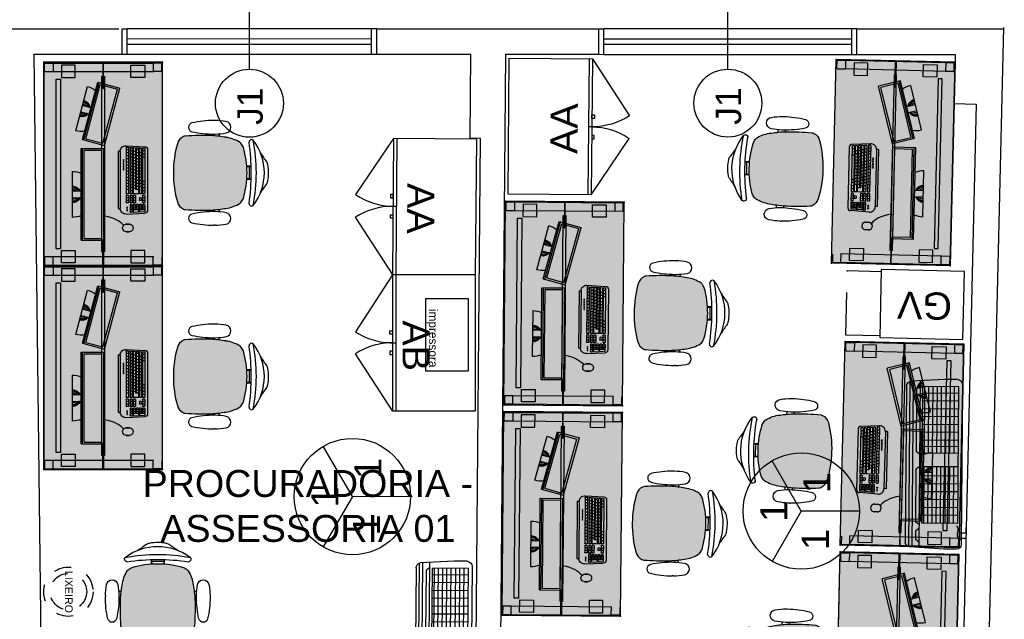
# Model space of a CAD drawing. Header units: inches. Extents: x 340 to 434, y 14 to 254.
# Tile 72 of 182: x 371.72 to 377.52, y 170.07 to 173.61. Entities that reach past the tile are written whole.
import ezdxf

# ---------------------------------------------------------------- set-up
doc = ezdxf.new("R2010")
doc.units = ezdxf.units.IN
doc.header["$MEASUREMENT"] = 0
doc.linetypes.add('DASHED2', pattern=[0.375, 0.25, -0.125])
doc.linetypes.add('HIDDEN', pattern=[9.525, 6.35, -3.175])
for name, color, linetype in [('COTAS', 1, 'Continuous'), ('medidas', 7, 'Continuous'), ('TJ-EQUIPAMENTOSELETRÔNICOS', 1, 'Continuous'), ('TJ-ESQUADRIA1', 1, 'Continuous'), ('TJ-ESQUADRIA2', 2, 'Continuous'), ('TJ-MOBILIÁRIO', 2, 'Continuous'), ('TJ-MOBILIÁRIOEXISTENTE', 2, 'Continuous'), ('TJ-PAREDE', 5, 'Continuous'), ('TJ-SPLIT', 142, 'Continuous'), ('TJ-TEXTO', 2, 'Continuous'), ('TJ-TEXTO03 1PARA100', 3, 'Continuous'), ('TJ-TEXTOESQUADRIA', 200, 'Continuous')]:
    doc.layers.add(name, color=color, linetype=linetype)
doc.styles.add('ARIAL', font='arial.ttf')
doc.styles.get("Standard").update_dxf_attribs({"font": 'arial.ttf'})
doc.styles.add('TipoDeLinha_A', font='arial.ttf')

# ---------------------------------------------------------------- blocks, each defined once
blk = doc.blocks.new('poltrona diretor giratória')
h = blk.add_hatch(color=20)
h.set_gradient(color1=(255, 63, 0), color2=(255, 63, 0), tint=0.86, name='HEMISPHERICAL')
h.paths.add_polyline_path([(0.2192, -0.3365, 0.030126), (0.2092, -0.2515, 0.112051), (0.1795, -0.168, 0.029573), (0.1748, -0.1625, 0.071823), (0.1505, -0.1482, 0.071429), (0, -0.1266, 0.071429), (-0.1505, -0.1482, 0.071823), (-0.1748, -0.1625, 0.029573), (-0.1795, -0.168, 0.112051), (-0.2092, -0.2515, 0.030126), (-0.2192, -0.3365, 0.026966), (-0.2167, -0.4907, 0.092712), (-0.2134, -0.5016, 0.218944), (-0.1721, -0.5368, 0.069011), (0, -0.5604, 0.069011), (0.1721, -0.5368, 0.218946), (0.2134, -0.5016, 0.102563), (0.2168, -0.4895, 0.026756)])
at = {"layer": 'TJ-MOBILIÁRIO'}
for p, q in [((-0.0388, -0.1022), (-0.0388, -0.128)), ((-0.0361, -0.1021), (-0.0361, -0.1278)), ((-0.0354, -0.1125), (-0.0354, -0.1277)), ((0.0356, -0.1125), (-0.0354, -0.1125)), ((0.0356, -0.1125), (0.0356, -0.1277)), ((0.0363, -0.1021), (0.0363, -0.1278)), ((0.039, -0.1022), (0.039, -0.128)), ((-0.2297, -0.2901, 0), (-0.215, -0.2901, 0)), ((-0.2284, -0.3331, 0), (-0.219, -0.3331, 0)), ((0.215, -0.29, 0), (0.2299, -0.29, 0)), ((0.219, -0.3331, 0), (0.2286, -0.3331, 0))]:
    blk.add_line(p, q, dxfattribs=at)
at = {"layer": 'TJ-MOBILIÁRIO', "linetype": 'Continuous', "ltscale": 25.4}
for p, q in [((-0.3082, -0.3147, 0), (-0.3083, -0.3221, 0)), ((-0.2283, -0.3221, 0), (-0.2284, -0.3147, 0)), ((0.3084, -0.3147, 0), (0.3085, -0.3221, 0))]:
    blk.add_line(p, q, dxfattribs=at)
at = {"layer": 'TJ-MOBILIÁRIO'}
for centre, radius, start, end in [((0, -0.2485), 0.2485, 78.87778, 101.12222), ((0, -0.3411), 0.3164, 52.55308, 127.44692), ((-0.4729, 0.5278), 0.6763, 301.81077, 307.16006), ((-0.0414, -0.0448), 0.0407, 99.18981, 124.29034), ((0.0414, -0.0448), 0.0407, 55.70966, 80.81019), ((0.4729, 0.5278), 0.6763, 232.83994, 238.18923), ((-0.181, -0.0998), 0.015, 139.1833, 180), ((-0.1802, -0.0989), 0.0158, 182.97804, 269.44313), ((0, -1.099), 1.0272, 79.2072, 100.7928), ((0, -1.3395), 1.238, 81.62301, 98.37699), ((0.1802, -0.0989), 0.0158, 270.55687, 357.02196), ((0.181, -0.0998), 0.015, 0, 40.8167), ((-0.0105, -0.2752), 0.2001, 147.62707, 173.20064), ((-0.1305, -0.2048), 0.0612, 136.34559, 143.12136), ((-0.113, -0.2396), 0.0988, 112.31411, 128.74651), ((0, -0.6615), 0.5349, 89.99945, 106.34205), ((0, -0.6615), 0.5349, 73.65795, 90.00055), ((0.113, -0.2396), 0.0988, 51.25349, 67.68589), ((0.1305, -0.2048), 0.0612, 36.87864, 43.65441), ((0.0105, -0.2752), 0.2001, 6.79936, 32.37293), ((0.4905, -0.3769), 0.7109, 169.83901, 176.74132), ((-0.4905, -0.3769), 0.7109, 3.25868, 10.16099), ((1.2113, -0.3902), 1.4315, 177.84717, 184.02582), ((-1.2113, -0.3902), 1.4315, 355.97418, 2.15283), ((-0.1862, -0.4874), 0.0307, 186.22277, 207.41026), ((-0.1544, -0.4742), 0.065, 204.87409, 254.60202), ((0.1544, -0.4742), 0.065, 285.39798, 335.12591), ((0.1862, -0.4874), 0.0307, 332.58974, 353.77723), ((-0.0007, 0.0717), 0.6322, 254.30715, 270.046), ((0.0007, 0.0717), 0.6322, 269.954, 285.69285)]:
    blk.add_arc(centre, radius, start, end, dxfattribs=at)
at = {"layer": 'TJ-MOBILIÁRIO', "linetype": 'Continuous', "ltscale": 25.4}
for centre, radius, start, end in [((-0.2683, -0.2557, 0), 0.034, 9.98319, 170.01681), ((0.2685, -0.2557, 0), 0.034, 9.98319, 170.01681), ((0.1213, -0.3243, 0), 0.4296, 170.01127, 178.71454), ((-0.6579, -0.3243, 0), 0.4296, 1.28546, 9.98873), ((0.6581, -0.3243, 0), 0.4296, 170.01127, 178.71454), ((-0.1211, -0.3243, 0), 0.4296, 1.28546, 9.98873), ((0.2592, -0.3251, 0), 0.5675, 179.70134, 192.82679), ((-0.7958, -0.3251, 0), 0.5675, 347.17321, 0.29866), ((0.795, -0.3253, 0), 0.5665, 178.93034, 192.83265), ((-0.259, -0.3251, 0), 0.5675, 347.17321, 0.29866), ((-0.2683, -0.4452, 0), 0.0265, 192.82679, 347.17321), ((0.2685, -0.4452, 0), 0.0265, 192.82679, 347.17321)]:
    blk.add_arc(centre, radius, start, end, dxfattribs=at)
blk = doc.blocks.new('A$C794E0566')
for p, q in [((0.225, 1, 0), (0.0248, 0.9876, 0)), ((0.0388, 0.0105, 0), (0.0388, 0.9885, 0)), ((0.08, 0.0048, 0), (0.08, 0.991, 0)), ((0.3, 1, 0), (0.225, 1, 0)), ((0, 0.0419, 0), (0, 0.9581, 0)), ((0.0191, 0.014, 0), (0.0191, 0.986, 0)), ((0.08, 0.96, 0), (0.0598, 0.9446, 0)), ((0.0598, 0.896, 0), (0.0598, 0.9446, 0)), ((0.3202, 0.9347, 0), (0.3577, 0.9347, 0)), ((0.33, 0.03, 0), (0.33, 0.97, 0)), ((0.08, 0.8806, 0), (0.0598, 0.896, 0)), ((0.3202, 0.903, 0), (0.3577, 0.903, 0)), ((0.3577, 0.903, 0), (0.3577, 0.8713, 0)), ((0.08, 0.8555, 0), (0.0598, 0.84, 0)), ((0.0598, 0.5309, 0), (0.0598, 0.84, 0)), ((0.3088, 0.8475, 0), (0.097, 0.8475, 0)), ((0.097, 0.8475, 0), (0.097, 0.0425, 0)), ((0.1065, 0.5152, 0), (0.1065, 0.8475, 0)), ((0.1302, 0.5152, 0), (0.1302, 0.8475, 0)), ((0.1552, 0.5152, 0), (0.1552, 0.8475, 0)), ((0.1802, 0.5152, 0), (0.1802, 0.8475, 0)), ((0.2048, 0.5152, 0), (0.2048, 0.8475, 0)), ((0.232, 0.5152, 0), (0.232, 0.8475, 0)), ((0.257, 0.5152, 0), (0.257, 0.8475, 0)), ((0.2816, 0.5152, 0), (0.2816, 0.8475, 0)), ((0.3088, 0.8475, 0), (0.3088, 0.0425, 0)), ((0.3088, 0.8013, 0), (0.097, 0.8013, 0)), ((0.3088, 0.755, 0), (0.097, 0.755, 0)), ((0.3088, 0.7088, 0), (0.097, 0.7088, 0)), ((0.3088, 0.6625, 0), (0.097, 0.6625, 0)), ((0.3088, 0.6163, 0), (0.097, 0.6163, 0)), ((0.08, 0.5154, 0), (0.0598, 0.5309, 0)), ((0.3088, 0.57, 0), (0.097, 0.57, 0)), ((0.3088, 0.5152, 0), (0.097, 0.5152, 0)), ((0.08, 0.4409, 0), (0.0598, 0.4255, 0)), ((0.0598, 0.0555, 0), (0.0598, 0.4255, 0)), ((0.3088, 0.4352, 0), (0.097, 0.4352, 0)), ((0.1065, 0.0425, 0), (0.1065, 0.4352, 0)), ((0.1302, 0.0425, 0), (0.1302, 0.4352, 0)), ((0.1552, 0.0425, 0), (0.1552, 0.4352, 0)), ((0.1802, 0.0425, 0), (0.1802, 0.4352, 0)), ((0.2048, 0.0425, 0), (0.2048, 0.4352, 0)), ((0.232, 0.0425, 0), (0.232, 0.4352, 0)), ((0.257, 0.0425, 0), (0.257, 0.4352, 0)), ((0.2816, 0.0425, 0), (0.2816, 0.4352, 0)), ((0.3088, 0.3968, 0), (0.097, 0.3968, 0)), ((0.3088, 0.3968, 0), (0.097, 0.3968, 0)), ((0.3088, 0.3588, 0), (0.097, 0.3588, 0)), ((0.3088, 0.3588, 0), (0.097, 0.3588, 0)), ((0.3088, 0.3125, 0), (0.097, 0.3125, 0)), ((0.3088, 0.2663, 0), (0.097, 0.2663, 0)), ((0.3088, 0.2663, 0), (0.097, 0.2663, 0)), ((0.3088, 0.2663, 0), (0.097, 0.2663, 0)), ((0.3088, 0.2663, 0), (0.097, 0.2663, 0)), ((0.3088, 0.22, 0), (0.097, 0.22, 0)), ((0.3088, 0.22, 0), (0.097, 0.22, 0)), ((0.3088, 0.1738, 0), (0.097, 0.1738, 0)), ((0.3088, 0.1738, 0), (0.097, 0.1738, 0)), ((0.3088, 0.1738, 0), (0.097, 0.1738, 0)), ((0.3088, 0.1738, 0), (0.097, 0.1738, 0)), ((0.3088, 0.1275, 0), (0.097, 0.1275, 0)), ((0.3088, 0.1275, 0), (0.097, 0.1275, 0)), ((0.3088, 0.0813, 0), (0.097, 0.0813, 0)), ((0.3088, 0.0813, 0), (0.097, 0.0813, 0)), ((0.3088, 0.0813, 0), (0.097, 0.0813, 0)), ((0.3088, 0.0813, 0), (0.097, 0.0813, 0)), ((0.225, 0, 0), (0.0248, 0.0124, 0)), ((0.225, 0, 0), (0.0248, 0.0124, 0)), ((0.08, 0.04, 0), (0.0598, 0.0555, 0)), ((0.08, 0.04, 0), (0.0598, 0.0555, 0)), ((0.3088, 0.0425, 0), (0.097, 0.0425, 0)), ((0.3088, 0.0425, 0), (0.097, 0.0425, 0)), ((0.3, 0, 0), (0.225, 0, 0)), ((0.3, 0, 0), (0.225, 0, 0))]:
    blk.add_line(p, q)
at = {"lineweight": -3}
blk.add_line((0.3181, 0.9131, 0), (0.3181, 0.9131, 0), dxfattribs=at)
for centre, start, end in [((0.03, 0.9581, 0), 100, 180), ((0.3, 0.97, 0), 0, 90), ((0.03, 0.0419, 0), 180, 260), ((0.03, 0.0419, 0), 180, 260), ((0.3, 0.03, 0), 270, 0), ((0.3, 0.03, 0), 270, 0)]:
    blk.add_arc(centre, 0.03, start, end)
blk.add_spline([(0.3302, 0.943, 0), (0.3101, 0.9289, 0), (0.3101, 0.8973, 0), (0.3101, 0.873, 0), (0.3017, 0.8614, 0)], degree=3, dxfattribs=at)
blk = doc.blocks.new('LIXEIRO')
at = {"layer": 'TJ-MOBILIÁRIO', "linetype": 'HIDDEN', "ltscale": 0.01}
for radius in [0.1453, 0.1075]:
    blk.add_circle((0, 0), radius, dxfattribs=at)
at = {"layer": 'TJ-MOBILIÁRIO', "color": 1, "insert": (-0.1224, 0.0247), "char_height": 0.045, "attachment_point": 1}
blk.add_mtext_dynamic_manual_height_columns('LIXEIRO', width=0.191954, gutter_width=12.5, heights=[0], dxfattribs=at)
blk = doc.blocks.new('mesa reta 1.20')
at = {"layer": 'TJ-MOBILIÁRIO'}
h = blk.add_hatch(color=63, dxfattribs=at)
h.set_gradient(color1=(176, 215, 136), color2=(156, 215, 136), tint=0.86, name='INVHEMISPHERICAL')
h.paths.add_polyline_path([(0, 0), (1.2, 0), (1.2, -0.7), (0, -0.7)])
for p, q in [((0, 0), (0, -0.7)), ((1.2, 0), (1.2, -0.7)), ((1.2, -0.7), (0, -0.7))]:
    blk.add_line(p, q, dxfattribs=at)
at = {"layer": 'TJ-MOBILIÁRIO', "color": 51}
blk.add_line((1.2, 0), (0, 0), dxfattribs=at)
at = {"layer": 'TJ-MOBILIÁRIO', "color": 8}
for p, q in [((0.005, -0.008), (0.005, -0.052)), ((0.005, -0.052), (0.005, -0.645)), ((0.052, -0.005), (0.008, -0.005)), ((0.008, -0.055), (0.052, -0.055)), ((0.055, -0.008), (0.055, -0.052)), ((0.055, -0.052), (0.055, -0.648)), ((1.145, -0.008), (1.145, -0.052)), ((1.145, -0.052), (1.145, -0.648)), ((1.148, -0.005), (1.192, -0.005)), ((1.192, -0.055), (1.148, -0.055)), ((1.195, -0.008), (1.195, -0.052)), ((1.195, -0.052), (1.195, -0.645)), ((0.005, -0.692), (0.005, -0.648)), ((0.008, -0.645), (0.052, -0.645)), ((0.052, -0.695), (0.008, -0.695)), ((0.055, -0.692), (0.055, -0.648)), ((1.192, -0.645), (1.148, -0.645)), ((1.148, -0.695), (1.192, -0.695)), ((1.195, -0.692), (1.195, -0.648))]:
    blk.add_line(p, q, dxfattribs=at)
at = {"layer": 'TJ-MOBILIÁRIO'}
blk.add_lwpolyline([(0, 0), (1.2, 0), (1.2, -0.7), (0, -0.7)], close=True, dxfattribs=at)
at = {"layer": 'TJ-MOBILIÁRIO', "color": 8}
for points in [[(0.018, -0.105), (0.0905, -0.105), (0.0905, -0.186), (0.018, -0.186)], [(1.182, -0.105), (1.1095, -0.105), (1.1095, -0.186), (1.182, -0.186)], [(0.083, -0.3575), (1.117, -0.3575), (1.117, -0.3425), (0.083, -0.3425)], [(0.005, -0.3519), (0.005, -0.3481), (0.155, -0.3481), (0.155, -0.3519)], [(1.195, -0.3519), (1.195, -0.3481), (1.045, -0.3481), (1.045, -0.3519)], [(0.018, -0.595), (0.0905, -0.595), (0.0905, -0.514), (0.018, -0.514)], [(1.182, -0.595), (1.1095, -0.595), (1.1095, -0.514), (1.182, -0.514)]]:
    blk.add_lwpolyline(points, close=True, dxfattribs=at)
at = {"layer": 'TJ-MOBILIÁRIO', "color": 51}
blk.add_lwpolyline([(0.1, -0.098), (1.1, -0.098), (1.1, -0.073), (0.1, -0.073)], close=True, dxfattribs=at)
at = {"layer": 'TJ-MOBILIÁRIO', "color": 8}
for centre, start, end in [((0.008, -0.008), 90, 180), ((0.008, -0.052), 180, 270), ((0.052, -0.008), 0, 90), ((0.052, -0.052), 270, 0), ((1.148, -0.008), 90, 180), ((1.148, -0.052), 180, 270), ((1.192, -0.008), 0, 90), ((1.192, -0.052), 270, 0), ((0.008, -0.648), 90, 180), ((0.008, -0.692), 180, 270), ((0.052, -0.648), 0, 90), ((0.052, -0.692), 270, 0), ((1.192, -0.648), 0, 90), ((1.192, -0.692), 270, 0)]:
    blk.add_arc(centre, 0.003, start, end, dxfattribs=at)
at = {"layer": 'TJ-MOBILIÁRIO'}
for p in [(0, 0), (1.2, 0), (1.2, 0), (0, -0.7), (1.2, -0.7)]:
    blk.add_point(p, dxfattribs=at)
blk = doc.blocks.new('COMPUTADOR 2 MONITORES')
at = {"layer": 'TJ-MOBILIÁRIO', "linetype": 'Continuous'}
for p, q in [((0.135, 0), (-0.135, 0)), ((-0.3757, -0.0195), (-0.6365, -0.0894)), ((0.27, -0.0517), (-0.27, -0.0517)), ((-0.27, -0.0517), (-0.27, -0.1859)), ((0.27, -0.0517), (0.27, -0.1859)), ((-0.3236, -0.0591), (-0.6617, -0.1497)), ((-0.3236, -0.0591), (-0.2889, -0.1888)), ((-0.6617, -0.1497), (-0.627, -0.2794)), ((-0.2889, -0.1888), (-0.627, -0.2794)), ((0.27, -0.1859), (-0.27, -0.1859)), ((-0.2542, -0.27), (0.0823, -0.27)), ((-0.2542, -0.27), (-0.2542, -0.2819)), ((-0.2542, -0.2819), (0.0823, -0.2819)), ((0.0823, -0.27), (0.0823, -0.2819)), ((-0.2871, -0.3166), (-0.2812, -0.4265)), ((0.1152, -0.3166), (0.1093, -0.4265)), ((0.1753, -0.3361), (0.1753, -0.3178)), ((0.2196, -0.3178), (0.2196, -0.3361)), ((-0.2647, -0.443), (0.0928, -0.443))]:
    blk.add_line(p, q, dxfattribs=at)
at = {"layer": 'TJ-MOBILIÁRIO', "color": 1, "linetype": 'Continuous'}
for p, q in [((-0.4875, -0.0495), (-0.4742, -0.0995)), ((-0.467, -0.0574), (-0.4651, -0.0585)), ((-0.4651, -0.0492), (-0.4624, -0.0476)), ((-0.4651, -0.0523), (-0.4651, -0.0492)), ((-0.4651, -0.0523), (-0.4624, -0.0538)), ((-0.4624, -0.0476), (-0.4597, -0.0492)), ((-0.4624, -0.0538), (-0.4597, -0.0523)), ((-0.4597, -0.0429), (-0.458, -0.0439)), ((-0.4597, -0.0523), (-0.4597, -0.0492)), ((-0.4597, -0.0585), (-0.457, -0.057)), ((-0.457, -0.057), (-0.457, -0.057)), ((-0.0484, -0.0042), (-0.0476, -0.0012)), ((-0.0484, -0.0042), (-0.0461, -0.0064)), ((-0.0476, -0.0012), (-0.0445, -0.0004)), ((-0.0461, -0.0064), (-0.0431, -0.0056)), ((-0.0456, -0.0147), (-0.0447, -0.0116)), ((-0.0456, -0.0147), (-0.0433, -0.0169)), ((-0.0447, -0.0116), (-0.0417, -0.0108)), ((-0.0445, -0.0004), (-0.0423, -0.0026)), ((-0.0433, -0.0169), (-0.0403, -0.0161)), ((-0.0431, -0.0056), (-0.0423, -0.0026)), ((-0.0426, -0.0246), (-0.0419, -0.0221)), ((-0.0419, -0.0221), (-0.0389, -0.0213)), ((-0.0417, -0.0108), (-0.0395, -0.013)), ((-0.0415, -0.0263), (-0.0405, -0.0273)), ((-0.0405, -0.0273), (-0.0375, -0.0265)), ((-0.0403, -0.0161), (-0.0395, -0.013)), ((-0.0389, -0.0213), (-0.0367, -0.0235)), ((-0.0375, -0.0265), (-0.0367, -0.0235)), ((-0.0373, -0.0321), (-0.0361, -0.0318)), ((-0.0361, -0.0318), (-0.0339, -0.034)), ((-0.0351, -0.0175), (-0.0351, -0.0174)), ((-0.0351, -0.0175), (-0.0351, -0.0175)), ((-0.0343, -0.0353), (-0.0339, -0.034)), ((-0.0323, -0.0279), (-0.0315, -0.0249)), ((-0.0323, -0.0279), (-0.0301, -0.0301)), ((-0.0315, -0.0249), (-0.0305, -0.0246)), ((-0.0301, -0.0301), (-0.0271, -0.0293)), ((-0.0295, -0.0384), (-0.0287, -0.0354)), ((-0.0295, -0.0384), (-0.0273, -0.0406)), ((-0.0287, -0.0354), (-0.0257, -0.0346)), ((-0.0273, -0.0406), (-0.0243, -0.0398)), ((-0.0271, -0.0293), (-0.0269, -0.0285)), ((-0.0257, -0.0346), (-0.0235, -0.0368)), ((-0.0243, -0.0398), (-0.0235, -0.0368)), ((-0.0192, -0.0517), (-0.0192, 0)), ((0.0192, 0), (0.0192, -0.0517)), ((0.02, -0.0419), (0.0208, -0.0389)), ((0.02, -0.0419), (0.022, -0.044)), ((0.0205, -0.0334), (0.0224, -0.0329)), ((0.0208, -0.0389), (0.0238, -0.0381)), ((0.0224, -0.0329), (0.0227, -0.032)), ((0.0238, -0.0381), (0.026, -0.0403)), ((0.0256, -0.042), (0.026, -0.0403)), ((0.0276, -0.0343), (0.0284, -0.0313)), ((0.0276, -0.0343), (0.0298, -0.0365)), ((0.0284, -0.0313), (0.0315, -0.0305)), ((0.0298, -0.0365), (0.0329, -0.0357)), ((0.03, -0.0252), (0.0301, -0.0252)), ((0.0301, -0.0252), (0.0301, -0.0251)), ((0.0315, -0.0305), (0.0337, -0.0327)), ((0.0329, -0.0357), (0.0337, -0.0327)), ((0.0346, -0.0183), (0.0347, -0.0184)), ((0.0347, -0.0184), (0.0377, -0.0176)), ((0.0353, -0.0266), (0.0361, -0.0236)), ((0.0353, -0.0266), (0.0375, -0.0288)), ((0.0361, -0.0236), (0.0391, -0.0228)), ((0.037, -0.013), (0.0385, -0.0145)), ((0.0375, -0.0288), (0.0404, -0.0281)), ((0.0377, -0.0176), (0.0385, -0.0145)), ((0.0391, -0.0228), (0.0413, -0.025)), ((0.0401, -0.0085), (0.041, -0.0055)), ((0.0401, -0.0085), (0.0424, -0.0107)), ((0.0406, -0.0278), (0.0413, -0.025)), ((0.041, -0.0055), (0.044, -0.0047)), ((0.0424, -0.0107), (0.0454, -0.0099)), ((0.0429, -0.019), (0.0438, -0.016)), ((0.0429, -0.019), (0.0446, -0.0207)), ((0.0438, -0.016), (0.0468, -0.0151)), ((0.044, -0.0047), (0.0462, -0.0069)), ((0.0454, -0.0099), (0.0462, -0.0069)), ((0.0468, -0.0151), (0.0468, -0.0152)), ((0.0478, -0.0009), (0.0491, -0.0022)), ((-0.3214, -0.0675), (-0.6595, -0.158)), ((-0.3286, -0.0793), (-0.6474, -0.1647)), ((-0.5517, -0.0679), (-0.549, -0.0663)), ((-0.5517, -0.071), (-0.5517, -0.0679)), ((-0.5517, -0.071), (-0.549, -0.0726)), ((-0.549, -0.0663), (-0.5463, -0.0679)), ((-0.549, -0.0726), (-0.5463, -0.071)), ((-0.5463, -0.071), (-0.5463, -0.0679)), ((-0.5463, -0.0773), (-0.5436, -0.0757)), ((-0.5463, -0.0804), (-0.5463, -0.0773)), ((-0.5463, -0.0804), (-0.5436, -0.082)), ((-0.5436, -0.0757), (-0.5409, -0.0773)), ((-0.5436, -0.082), (-0.5409, -0.0804)), ((-0.5409, -0.0804), (-0.5409, -0.0773)), ((-0.5409, -0.0867), (-0.5382, -0.0851)), ((-0.5409, -0.0892), (-0.5409, -0.0867)), ((-0.5394, -0.0906), (-0.5382, -0.0913)), ((-0.5382, -0.0851), (-0.5355, -0.0867)), ((-0.5382, -0.0913), (-0.5355, -0.0898)), ((-0.5355, -0.0804), (-0.5354, -0.0804)), ((-0.5355, -0.0804), (-0.5355, -0.0804)), ((-0.5355, -0.0898), (-0.5355, -0.0867)), ((-0.5338, -0.0951), (-0.5328, -0.0945)), ((-0.5328, -0.0945), (-0.53, -0.096)), ((-0.53, -0.0867), (-0.5291, -0.0861)), ((-0.53, -0.0898), (-0.53, -0.0867)), ((-0.53, -0.0898), (-0.5273, -0.0913)), ((-0.53, -0.0974), (-0.53, -0.096)), ((-0.5273, -0.0913), (-0.5246, -0.0898)), ((-0.5112, -0.1094), (-0.5246, -0.0594)), ((-0.5246, -0.0898), (-0.5246, -0.089)), ((-0.5246, -0.096), (-0.5219, -0.0945)), ((-0.5246, -0.0992), (-0.5246, -0.096)), ((-0.5246, -0.0992), (-0.5219, -0.1007)), ((-0.5219, -0.0945), (-0.5192, -0.096)), ((-0.5219, -0.1007), (-0.5192, -0.0992)), ((-0.5192, -0.0992), (-0.5192, -0.096)), ((-0.4776, -0.0814), (-0.4759, -0.0804)), ((-0.4759, -0.0804), (-0.4759, -0.0795)), ((-0.4759, -0.0867), (-0.4732, -0.0851)), ((-0.4759, -0.0898), (-0.4759, -0.0867)), ((-0.4759, -0.0898), (-0.4734, -0.0912)), ((-0.4732, -0.0851), (-0.4705, -0.0867)), ((-0.4706, -0.0711), (-0.4705, -0.071)), ((-0.4705, -0.071), (-0.4705, -0.0709)), ((-0.4705, -0.0773), (-0.4678, -0.0757)), ((-0.4705, -0.0804), (-0.4705, -0.0773)), ((-0.4705, -0.0804), (-0.4678, -0.082)), ((-0.4705, -0.0884), (-0.4705, -0.0867)), ((-0.4679, -0.0632), (-0.4678, -0.0632)), ((-0.4678, -0.0632), (-0.4651, -0.0617)), ((-0.4678, -0.0757), (-0.4651, -0.0773)), ((-0.4678, -0.082), (-0.4651, -0.0804)), ((-0.4651, -0.0617), (-0.4651, -0.0585)), ((-0.4651, -0.0679), (-0.4624, -0.0663)), ((-0.4651, -0.071), (-0.4651, -0.0679)), ((-0.4651, -0.071), (-0.4624, -0.0726)), ((-0.4651, -0.0804), (-0.4651, -0.0773)), ((-0.4624, -0.0663), (-0.4597, -0.0679)), ((-0.4624, -0.0726), (-0.4598, -0.0711)), ((-0.4597, -0.0617), (-0.4597, -0.0585)), ((-0.4597, -0.0617), (-0.4576, -0.0629)), ((-0.4597, -0.0708), (-0.4597, -0.0679)), ((-0.3286, -0.0793), (-0.3017, -0.1796)), ((0.27, -0.0604), (-0.27, -0.0604)), ((0.26, -0.0699), (-0.26, -0.0699)), ((-0.26, -0.0699), (-0.26, -0.1738)), ((0.26, -0.0699), (0.26, -0.1738)), ((-0.6474, -0.1647), (-0.6205, -0.265)), ((0.26, -0.1738), (-0.26, -0.1738)), ((-0.3017, -0.1796), (-0.6205, -0.265)), ((-0.2789, -0.319), (-0.2784, -0.3284)), ((-0.2771, -0.317), (-0.0057, -0.317)), ((-0.277, -0.3418), (-0.2765, -0.3512)), ((-0.2766, -0.3302), (-0.0057, -0.3302)), ((-0.2751, -0.3398), (-0.0057, -0.3398)), ((-0.2635, -0.3302), (-0.2635, -0.317)), ((-0.257, -0.353), (-0.257, -0.3398)), ((-0.2452, -0.3302), (-0.2452, -0.317)), ((-0.2387, -0.353), (-0.2387, -0.3398)), ((-0.2272, -0.3302), (-0.2272, -0.317)), ((-0.2206, -0.353), (-0.2206, -0.3398)), ((-0.2091, -0.3302), (-0.2091, -0.317)), ((-0.2026, -0.353), (-0.2026, -0.3398)), ((-0.1911, -0.3302), (-0.1911, -0.317)), ((-0.1845, -0.353), (-0.1845, -0.3398)), ((-0.173, -0.3302), (-0.173, -0.317)), ((-0.1665, -0.353), (-0.1665, -0.3398)), ((-0.1549, -0.3302), (-0.1549, -0.317)), ((-0.1484, -0.353), (-0.1484, -0.3398)), ((-0.1369, -0.3302), (-0.1369, -0.317)), ((-0.1303, -0.353), (-0.1303, -0.3398)), ((-0.1188, -0.3302), (-0.1188, -0.317)), ((-0.1123, -0.353), (-0.1123, -0.3398)), ((-0.1008, -0.3302), (-0.1008, -0.317)), ((-0.0942, -0.353), (-0.0942, -0.3398)), ((-0.0827, -0.3302), (-0.0827, -0.317)), ((-0.0762, -0.353), (-0.0762, -0.3398)), ((-0.0646, -0.3302), (-0.0646, -0.317)), ((-0.0581, -0.353), (-0.0581, -0.3398)), ((-0.0466, -0.3302), (-0.0466, -0.317)), ((-0.04, -0.353), (-0.04, -0.3398)), ((-0.0285, -0.3302), (-0.0285, -0.317)), ((-0.022, -0.353), (-0.022, -0.3398)), ((-0.0038, -0.3283), (-0.0038, -0.3189)), ((-0.0038, -0.3511), (-0.0038, -0.3416)), ((0.0058, -0.3283), (0.0058, -0.3189)), ((0.0058, -0.3511), (0.0058, -0.3416)), ((0.0076, -0.317), (0.0484, -0.317)), ((0.0076, -0.3302), (0.0484, -0.3302)), ((0.0076, -0.3398), (0.0484, -0.3398)), ((0.0206, -0.3302), (0.0206, -0.317)), ((0.0206, -0.353), (0.0206, -0.3398)), ((0.0355, -0.3302), (0.0355, -0.317)), ((0.0355, -0.353), (0.0355, -0.3398)), ((0.0503, -0.3283), (0.0503, -0.3189)), ((0.0503, -0.3511), (0.0503, -0.3416)), ((0.0599, -0.3511), (0.0599, -0.3416)), ((0.0617, -0.3398), (0.1032, -0.3398)), ((0.07, -0.353), (0.07, -0.3398)), ((0.0802, -0.353), (0.0802, -0.3398)), ((0.0904, -0.353), (0.0904, -0.3398)), ((0.1051, -0.3418), (0.1046, -0.3512)), ((-0.276, -0.36), (-0.2755, -0.3695)), ((-0.275, -0.3783), (-0.2745, -0.3877)), ((-0.2746, -0.353), (-0.0057, -0.353)), ((-0.2741, -0.358), (-0.0057, -0.358)), ((-0.274, -0.3965), (-0.2735, -0.406)), ((-0.2736, -0.3712), (-0.0285, -0.3712)), ((-0.2731, -0.3763), (-0.0285, -0.3763)), ((-0.2726, -0.3895), (-0.0057, -0.3895)), ((-0.2721, -0.3946), (-0.0057, -0.3946)), ((-0.2635, -0.3895), (-0.2635, -0.3763)), ((-0.2524, -0.3712), (-0.2524, -0.358)), ((-0.2452, -0.3895), (-0.2452, -0.3763)), ((-0.2452, -0.4078), (-0.2452, -0.3946)), ((-0.2343, -0.3712), (-0.2343, -0.358)), ((-0.2272, -0.3895), (-0.2272, -0.3763)), ((-0.2272, -0.4078), (-0.2272, -0.3946)), ((-0.2163, -0.3712), (-0.2163, -0.358)), ((-0.2091, -0.3895), (-0.2091, -0.3763)), ((-0.2091, -0.4078), (-0.2091, -0.3946)), ((-0.1982, -0.3712), (-0.1982, -0.358)), ((-0.1911, -0.3895), (-0.1911, -0.3763)), ((-0.1911, -0.4078), (-0.1911, -0.3946)), ((-0.1801, -0.3712), (-0.1801, -0.358)), ((-0.173, -0.3895), (-0.173, -0.3763)), ((-0.173, -0.4078), (-0.173, -0.3946)), ((-0.1621, -0.3712), (-0.1621, -0.358)), ((-0.1549, -0.3895), (-0.1549, -0.3763)), ((-0.1549, -0.4078), (-0.1549, -0.3946)), ((-0.144, -0.3712), (-0.144, -0.358)), ((-0.1369, -0.3895), (-0.1369, -0.3763)), ((-0.1369, -0.4078), (-0.1369, -0.3946)), ((-0.126, -0.3712), (-0.126, -0.358)), ((-0.1188, -0.3895), (-0.1188, -0.3763)), ((-0.1188, -0.4078), (-0.1188, -0.3946)), ((-0.1079, -0.3712), (-0.1079, -0.358)), ((-0.1008, -0.3895), (-0.1008, -0.3763)), ((-0.1008, -0.4078), (-0.1008, -0.3946)), ((-0.0898, -0.3712), (-0.0898, -0.358)), ((-0.0827, -0.3895), (-0.0827, -0.3763)), ((-0.0827, -0.4078), (-0.0827, -0.3946)), ((-0.0718, -0.3712), (-0.0718, -0.358)), ((-0.0646, -0.3895), (-0.0646, -0.3763)), ((-0.0646, -0.4078), (-0.0646, -0.3946)), ((-0.0537, -0.3712), (-0.0537, -0.358)), ((-0.0466, -0.3895), (-0.0466, -0.3763)), ((-0.0466, -0.4078), (-0.0466, -0.3946)), ((-0.038, -0.3712), (-0.038, -0.358)), ((-0.0285, -0.3895), (-0.0285, -0.3712)), ((-0.0038, -0.3876), (-0.0038, -0.3599)), ((-0.0038, -0.4059), (-0.0038, -0.3964)), ((0.0058, -0.3694), (0.0058, -0.3599)), ((0.0076, -0.353), (0.0484, -0.353)), ((0.0076, -0.358), (0.0484, -0.358)), ((0.0076, -0.3712), (0.0484, -0.3712)), ((0.0206, -0.3712), (0.0206, -0.358)), ((0.0206, -0.4059), (0.0206, -0.3964)), ((0.0225, -0.3946), (0.0336, -0.3946)), ((0.0355, -0.3712), (0.0355, -0.358)), ((0.0355, -0.4059), (0.0355, -0.3964)), ((0.0503, -0.3694), (0.0503, -0.3599)), ((0.0599, -0.3694), (0.0599, -0.3599)), ((0.0599, -0.3876), (0.0599, -0.3782)), ((0.0599, -0.4059), (0.0599, -0.3964)), ((0.0617, -0.353), (0.1027, -0.353)), ((0.0617, -0.358), (0.1022, -0.358)), ((0.0617, -0.3712), (0.0904, -0.3712)), ((0.0617, -0.3763), (0.0904, -0.3763)), ((0.0617, -0.3895), (0.1007, -0.3895)), ((0.0617, -0.3946), (0.1002, -0.3946)), ((0.07, -0.3712), (0.07, -0.358)), ((0.07, -0.3895), (0.07, -0.3763)), ((0.07, -0.4078), (0.07, -0.3946)), ((0.0802, -0.3712), (0.0802, -0.358)), ((0.0802, -0.3895), (0.0802, -0.3763)), ((0.0802, -0.4078), (0.0802, -0.3946)), ((0.0904, -0.3895), (0.0904, -0.358)), ((0.0904, -0.426), (0.0904, -0.3946)), ((0.1021, -0.3965), (0.1006, -0.4243)), ((0.1041, -0.36), (0.1026, -0.3877)), ((-0.273, -0.4148), (-0.2725, -0.4243)), ((-0.2716, -0.4078), (-0.0057, -0.4078)), ((-0.2712, -0.4128), (-0.0057, -0.4128)), ((-0.2706, -0.426), (-0.0057, -0.426)), ((-0.2566, -0.426), (-0.2566, -0.4128)), ((-0.2383, -0.426), (-0.2383, -0.4128)), ((-0.2202, -0.426), (-0.2202, -0.4128)), ((-0.0757, -0.426), (-0.0757, -0.4128)), ((-0.0577, -0.426), (-0.0577, -0.4128)), ((-0.0396, -0.426), (-0.0396, -0.4128)), ((-0.0215, -0.426), (-0.0215, -0.4128)), ((-0.0038, -0.4241), (-0.0038, -0.4147)), ((0.0058, -0.4241), (0.0058, -0.4147)), ((0.0076, -0.4128), (0.0484, -0.4128)), ((0.0076, -0.426), (0.0484, -0.426)), ((0.0206, -0.426), (0.0206, -0.4128)), ((0.0225, -0.4078), (0.0336, -0.4078)), ((0.0355, -0.426), (0.0355, -0.4128)), ((0.0503, -0.4241), (0.0503, -0.4147)), ((0.0599, -0.4241), (0.0599, -0.4147)), ((0.0617, -0.4078), (0.0904, -0.4078)), ((0.0617, -0.4128), (0.0904, -0.4128)), ((0.0617, -0.426), (0.0987, -0.426)), ((0.07, -0.426), (0.07, -0.4128)), ((0.0802, -0.426), (0.0802, -0.4128))]:
    blk.add_line(p, q, dxfattribs=at)
for centre in [(-0.2032, -0.3012), (-0.1937, -0.3012), (-0.1841, -0.3012), (-0.1745, -0.3012), (-0.1649, -0.3012), (-0.1553, -0.3012), (-0.1458, -0.3012), (0.0762, -0.3227), (0.0858, -0.3227), (0.0953, -0.3227)]:
    blk.add_circle(centre, 0.0022, dxfattribs=at)
at = {"layer": 'TJ-MOBILIÁRIO', "linetype": 'Continuous'}
for centre, radius, start, end in [((0, 0), 0.135, 180, 202.54016), ((0, 0), 0.135, 337.45984, 0), ((-0.5061, -0.0545), 0.135, 352.45984, 15), ((-0.5061, -0.0545), 0.135, 195, 217.54016), ((-0.2542, -0.3149), 0.033, 90, 183.09408), ((0.0823, -0.3149), 0.033, 356.90594, 90), ((0.1975, -0.3178), 0.0222, 335.5382, 204.4618), ((0.1975, -0.3361), 0.0222, 155.5382, 24.4618), ((-0.2647, -0.4265), 0.0165, 180, 270), ((0.0928, -0.4265), 0.0165, 270, 360)]:
    blk.add_arc(centre, radius, start, end, dxfattribs=at)
at = {"layer": 'TJ-MOBILIÁRIO', "color": 1, "linetype": 'Continuous'}
for centre, radius, start, end in [((0, 0), 0.0492, 180, 247.0419), ((0, 0), 0.0392, 180, 240.68567), ((0, 0), 0.0292, 180, 228.90129), ((0, 0), 0.0292, 311.09871, 0), ((0, 0), 0.0392, 299.31433, 0), ((0, 0), 0.0492, 292.9581, 0), ((-0.5061, -0.0545), 0.0292, 326.09871, 15), ((-0.5061, -0.0545), 0.0392, 314.31433, 15), ((-0.5061, -0.0545), 0.0492, 307.9581, 15), ((-0.5061, -0.0545), 0.0492, 195, 262.0419), ((-0.5061, -0.0545), 0.0392, 195, 255.68567), ((-0.5061, -0.0545), 0.0292, 195, 243.90129), ((-0.2771, -0.3189), 0.00187, 90, 183.09408), ((-0.2766, -0.3283), 0.00187, 183.09408, 270), ((-0.2751, -0.3416), 0.00187, 90, 183.09408), ((-0.0057, -0.3189), 0.00187, 360, 90), ((-0.0057, -0.3283), 0.00187, 270, 360), ((-0.0057, -0.3416), 0.00187, 360, 90), ((0.0076, -0.3189), 0.00187, 90, 180), ((0.0076, -0.3283), 0.00187, 180, 270), ((0.0076, -0.3416), 0.00187, 90, 180), ((0.0484, -0.3189), 0.00187, 360, 90), ((0.0484, -0.3283), 0.00187, 270, 360), ((0.0484, -0.3416), 0.00187, 360, 90), ((0.0617, -0.3416), 0.00187, 90, 180), ((0.1032, -0.3416), 0.00187, 356.90594, 90), ((-0.2746, -0.3511), 0.00187, 183.09408, 270), ((-0.2741, -0.3599), 0.00187, 90, 183.09408), ((-0.2736, -0.3694), 0.00187, 183.09408, 270), ((-0.2731, -0.3782), 0.00187, 90, 183.09408), ((-0.2726, -0.3876), 0.00187, 183.09408, 270), ((-0.2721, -0.3964), 0.00187, 90, 183.09408), ((-0.2716, -0.4059), 0.00187, 183.09408, 270), ((-0.0057, -0.3511), 0.00187, 270, 360), ((-0.0057, -0.3599), 0.00187, 360, 90), ((-0.0057, -0.3876), 0.00187, 270, 360), ((-0.0057, -0.3964), 0.00187, 360, 90), ((-0.0057, -0.4059), 0.00187, 270, 360), ((0.0076, -0.3511), 0.00187, 180, 270), ((0.0076, -0.3599), 0.00187, 90, 180), ((0.0076, -0.3694), 0.00187, 180, 270), ((0.0225, -0.3964), 0.00187, 90, 180), ((0.0225, -0.4059), 0.00187, 180, 270), ((0.0336, -0.3964), 0.00187, 360, 90), ((0.0336, -0.4059), 0.00187, 270, 360), ((0.0484, -0.3511), 0.00187, 270, 360), ((0.0484, -0.3599), 0.00187, 360, 90), ((0.0484, -0.3694), 0.00187, 270, 360), ((0.0617, -0.3511), 0.00187, 180, 270), ((0.0617, -0.3599), 0.00187, 90, 180), ((0.0617, -0.3694), 0.00187, 180, 270), ((0.0617, -0.3782), 0.00187, 90, 180), ((0.0617, -0.3876), 0.00187, 180, 270), ((0.0617, -0.3964), 0.00187, 90, 180), ((0.0617, -0.4059), 0.00187, 180, 270), ((0.1002, -0.3964), 0.00187, 356.90594, 90), ((0.1007, -0.3876), 0.00187, 270, 356.90594), ((0.1022, -0.3599), 0.00187, 356.90594, 90), ((0.1027, -0.3511), 0.00187, 270, 356.90594), ((-0.2712, -0.4147), 0.00187, 90, 183.09408), ((-0.2706, -0.4241), 0.00187, 183.09408, 270), ((-0.0057, -0.4147), 0.00187, 360, 90), ((-0.0057, -0.4241), 0.00187, 270, 360), ((0.0076, -0.4147), 0.00187, 90, 180), ((0.0076, -0.4241), 0.00187, 180, 270), ((0.0484, -0.4147), 0.00187, 360, 90), ((0.0484, -0.4241), 0.00187, 270, 360), ((0.0617, -0.4147), 0.00187, 90, 180), ((0.0617, -0.4241), 0.00187, 180, 270), ((0.0987, -0.4241), 0.00187, 270, 356.90594)]:
    blk.add_arc(centre, radius, start, end, dxfattribs=at)
blk.add_open_spline([(0.1244, -0.1859), (0.138, -0.2516), (0.1571, -0.2797), (0.1817, -0.3022)], degree=3, dxfattribs=at)
blk = doc.blocks.new('ALBERFLEX ARMÁRIO BAIXO')
at = {"layer": 'TJ-MOBILIÁRIO'}
for p, q in [((98.9524, 80.6215), (99.7524, 80.6215)), ((99.2824, 80.5865), (99.2824, 80.6015)), ((99.3024, 80.5865), (99.2824, 80.5865)), ((99.3024, 80.6015), (99.3024, 80.5865)), ((99.3524, 80.6015), (99.3524, 80.6215)), ((99.4024, 80.6015), (99.4024, 80.5865)), ((99.4024, 80.5865), (99.4224, 80.5865)), ((99.4224, 80.5865), (99.4224, 80.6015))]:
    blk.add_line(p, q, dxfattribs=at)
at = {"layer": 'TJ-MOBILIÁRIO', "color": 1, "linetype": 'DASHED2', "ltscale": 5}
for p, q in [((98.9524, 80.6015), (99.2876, 80.3833)), ((99.7524, 80.6015), (99.4171, 80.3833))]:
    blk.add_line(p, q, dxfattribs=at)
at = {"layer": 'TJ-MOBILIÁRIO'}
blk.add_lwpolyline([(99.7524, 80.6015), (99.7524, 81.0915), (98.9524, 81.0915), (98.9524, 80.6015)], close=True, dxfattribs=at)
at = {"layer": 'TJ-MOBILIÁRIO', "color": 1, "linetype": 'DASHED2', "ltscale": 5}
for centre, start, end in [((98.9524, 80.6015), 326.94057, 0), ((99.7524, 80.6015), 180, 213.05943)]:
    blk.add_arc(centre, 0.4, start, end, dxfattribs=at)
at = {"layer": 'TJ-MOBILIÁRIO', "color": 84, "insert": (99.3694, 80.7408), "char_height": 0.16, "width": 1.979927, "attachment_point": 5, "style": 'TipoDeLinha_A'}
blk.add_mtext('AB', dxfattribs=at)
blk = doc.blocks.new('ty657')
at = {"layer": 'COTAS', "color": 1}
blk.add_lwpolyline([(279.8876, 69.0083), (279.4636, 69.0083), (279.4636, 68.7534), (279.8876, 68.7534)], close=True, dxfattribs=at)
at = {"layer": 'medidas', "insert": (279.5233, 68.825), "char_height": 0.05, "width": 0.069653, "attachment_point": 1}
blk.add_mtext('{\\fArial|b0|i0|c0|p34;\\C2;impressora}', dxfattribs=at)
blk = doc.blocks.new('ALBERFLEX ARMÁRIO ALTO')
at = {"layer": 'TJ-MOBILIÁRIO'}
for p, q in [((99.7412, 82.1978), (98.9412, 82.1978)), ((98.9412, 82.1978), (98.9412, 81.7078)), ((99.7412, 81.7078), (99.7412, 82.1978)), ((98.9412, 81.7278), (99.7412, 81.7278)), ((98.9412, 81.7078), (99.7412, 81.7078)), ((99.3412, 81.7078), (99.3412, 81.7278))]:
    blk.add_line(p, q, dxfattribs=at)
at = {"layer": 'TJ-MOBILIÁRIO', "color": 1}
for p, q in [((98.9412, 81.7078), (99.2745, 81.4866)), ((99.7412, 81.7078), (99.408, 81.4866))]:
    blk.add_line(p, q, dxfattribs=at)
at = {"layer": 'TJ-MOBILIÁRIO'}
for points in [[(99.2712, 81.6928), (99.2912, 81.6928), (99.2912, 81.7078), (99.2712, 81.7078)], [(99.4112, 81.6928), (99.3912, 81.6928), (99.3912, 81.7078), (99.4112, 81.7078)]]:
    blk.add_lwpolyline(points, close=True, dxfattribs=at)
at = {"layer": 'TJ-MOBILIÁRIO', "color": 1}
for centre, start, end in [((98.9412, 81.7078), 326.42477, 0), ((99.7412, 81.7078), 180, 213.57523)]:
    blk.add_arc(centre, 0.4, start, end, dxfattribs=at)
at = {"layer": 'TJ-MOBILIÁRIO', "color": 132, "insert": (99.3528, 81.8713), "char_height": 0.16, "width": 1.979927, "attachment_point": 5, "style": 'TipoDeLinha_A'}
blk.add_mtext('AA', dxfattribs=at)
blk = doc.blocks.new('ALBERFLEX GAVETEIRO VOLANTE 3 GAV')
at = {"layer": 'TJ-MOBILIÁRIO', "color": 1, "linetype": 'DASHED2'}
for p, q in [((99.4797, 84.1794), (99.6797, 84.1794)), ((99.6797, 84.1794), (99.6797, 83.7994)), ((99.6797, 83.7994), (99.4797, 83.7994))]:
    blk.add_line(p, q, dxfattribs=at)
at = {"layer": 'TJ-MOBILIÁRIO'}
blk.add_lwpolyline([(98.9897, 83.7894), (99.4797, 83.7894), (99.4797, 84.1894), (98.9897, 84.1894)], close=True, dxfattribs=at)
at = {"layer": 'TJ-MOBILIÁRIO', "color": 150, "insert": (99.2196, 83.9949), "char_height": 0.16, "width": 1.979927, "attachment_point": 5, "style": 'TipoDeLinha_A'}
blk.add_mtext('GV', dxfattribs=at)

msp = doc.modelspace()

# ---------------------------------------------------------------- linework, layer by layer
at = {"layer": 'TJ-ESQUADRIA1'}
for p, q in [((373.7901, 173.5519), (372.3501, 173.5524)), ((376.6188, 173.5511), (375.1588, 173.5515)), ((372.3501, 173.4024), (373.7901, 173.4019)), ((375.1588, 173.4015), (376.6188, 173.4011))]:
    msp.add_line(p, q, dxfattribs=at)
at = {"layer": 'TJ-ESQUADRIA2'}
for p, q in [((372.3201, 173.5524), (372.3501, 173.5524)), ((372.3501, 173.4024), (372.3501, 173.5524)), ((373.7901, 173.4019), (373.7901, 173.5519)), ((373.8201, 173.5519), (373.7901, 173.5519)), ((375.1288, 173.5516), (375.1588, 173.5515)), ((375.1588, 173.4015), (375.1588, 173.5515)), ((376.6188, 173.4011), (376.6188, 173.5511)), ((376.6488, 173.5511), (376.6188, 173.5511)), ((373.7901, 173.4919), (372.3501, 173.4924)), ((372.3501, 173.4624), (373.7901, 173.4619)), ((376.6188, 173.4911), (375.1588, 173.4915)), ((375.1588, 173.4615), (376.6188, 173.4611)), ((372.3201, 173.4024), (372.3501, 173.4024)), ((373.7901, 173.4019), (373.8201, 173.4019)), ((375.1288, 173.4016), (375.1588, 173.4015)), ((376.6188, 173.4011), (376.6488, 173.4011))]:
    msp.add_line(p, q, dxfattribs=at)
at = {"layer": 'TJ-PAREDE'}
for p, q in [((377.5124, 173.5597), (377.2754, 163.5013)), ((371.0061, 173.5528), (372.3011, 173.5524)), ((372.3201, 173.4024), (372.3201, 173.5524)), ((373.8201, 173.4019), (373.8201, 173.5519)), ((373.8201, 173.5519), (375.1288, 173.5516)), ((375.1288, 173.4016), (375.1288, 173.5516)), ((376.6488, 173.4011), (376.6488, 173.5511)), ((376.6488, 173.5511), (377.5174, 173.5509)), ((371.8001, 173.4025), (372.3201, 173.4024)), ((371.8001, 173.4025), (371.8715, 167.4532)), ((373.8201, 173.4019), (374.3751, 173.4018)), ((374.3709, 172.9068), (374.3751, 173.4018)), ((374.5308, 167.5597), (374.5805, 173.4017)), ((374.5805, 173.4017), (375.1288, 173.4016)), ((376.6488, 173.4011), (377.2288, 173.4009)), ((377.2286, 173.4009), (377.2217, 173.111)), ((377.2217, 173.111), (377.3517, 173.108)), ((377.3517, 173.108), (377.2264, 167.7894)), ((374.4309, 172.9063), (374.3709, 172.9068)), ((374.3888, 167.9565), (374.4309, 172.9063))]:
    msp.add_line(p, q, dxfattribs=at)
at = {"layer": 'TJ-TEXTO', "color": 202}
for p, q in [((373.6769, 170.7958), (373.5049, 171.0923)), ((376.3215, 170.7104), (376.1495, 171.0069)), ((373.6769, 170.7958), (373.5047, 170.4994)), ((374.0196, 170.7951), (373.6769, 170.7958)), ((376.3215, 170.7104), (376.1493, 170.414)), ((376.6642, 170.7097), (376.3215, 170.7104))]:
    msp.add_line(p, q, dxfattribs=at)
for centre in [(373.6769, 170.7958), (376.3215, 170.7104)]:
    msp.add_circle(centre, 0.3427, dxfattribs=at)
at = {"layer": 'TJ-TEXTOESQUADRIA', "color": 1}
for p, q in [((373.0701, 173.3134), (373.0701, 174.4976)), ((375.8888, 173.3142), (375.8888, 174.4984))]:
    msp.add_line(p, q, dxfattribs=at)
for centre in [(373.0701, 173.1134), (375.8888, 173.1142)]:
    msp.add_circle(centre, 0.2, dxfattribs=at)

# ---------------------------------------------------------------- block references
at = {"layer": 'TJ-EQUIPAMENTOSELETRÔNICOS', "xscale": -1}
for p, rotation in [((372.027, 172.576), 90), ((374.7397, 171.7565), 89.51301923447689), ((372.027, 171.376), 90), ((374.7292, 170.5165), 89.51301923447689)]:
    msp.add_blockref('COMPUTADOR 2 MONITORES', p, dxfattribs=dict(at, rotation=rotation))
at = {"layer": 'TJ-EQUIPAMENTOSELETRÔNICOS', "rotation": 268.6504747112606}
for p in [(377.0405, 172.58), (377.0923, 170.9183), (377.0631, 169.6786)]:
    msp.add_blockref('COMPUTADOR 2 MONITORES', p, dxfattribs=at)
at = {"layer": 'TJ-MOBILIÁRIO', "xscale": -1}
for name, p, rotation in [('mesa reta 1.20', (371.8583, 173.3552), 90), ('poltrona diretor giratória', (375.8881, 172.7345), 88.65047471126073), ('mesa reta 1.20', (374.5776, 172.5371), 89.51301923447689), ('mesa reta 1.20', (371.8583, 172.1552), 90), ('poltrona diretor giratória', (375.9399, 171.0728), 88.65047471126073), ('mesa reta 1.20', (374.5671, 171.2971), 89.51301923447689), ('poltrona diretor giratória', (375.9107, 169.8332), 88.65047471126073)]:
    msp.add_blockref(name, p, dxfattribs=dict(at, rotation=rotation))
at = {"layer": 'TJ-MOBILIÁRIO'}
for name, p, rotation in [('mesa reta 1.20', (377.2275, 173.355), 268.6504747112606), ('poltrona diretor giratória', (373.1827, 172.7033), 270), ('poltrona diretor giratória', (375.8965, 171.874), 269.5130192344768), ('poltrona diretor giratória', (373.1827, 171.5033), 270), ('mesa reta 1.20', (377.2793, 171.6933), 268.6504747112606), ('poltrona diretor giratória', (375.8859, 170.6341), 269.5130192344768), ('mesa reta 1.20', (377.2501, 170.4536), 268.6504747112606)]:
    msp.add_blockref(name, p, dxfattribs=dict(at, rotation=rotation))
at = {"layer": 'TJ-MOBILIÁRIO', "xscale": -1}
msp.add_blockref('poltrona diretor giratória', (372.5299, 170.5269), dxfattribs=at)
at = {"layer": 'TJ-MOBILIÁRIOEXISTENTE', "color": 0, "xscale": -1, "rotation": 89.51301923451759}
msp.add_blockref('ALBERFLEX ARMÁRIO ALTO', (457.6365, 271.6176), dxfattribs=at)
at = {"layer": 'TJ-MOBILIÁRIOEXISTENTE', "color": 0}
for name, p, rotation in [('ALBERFLEX ARMÁRIO ALTO', (293.0555, 272.5383), 269.5130192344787), ('ALBERFLEX GAVETEIRO VOLANTE 3 GAV', (478.2181, 253.5562), 178.6504747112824), ('ALBERFLEX ARMÁRIO BAIXO', (293.3112, 271.0544), 270)]:
    msp.add_blockref(name, p, dxfattribs=dict(at, rotation=rotation))
at = {"layer": 'TJ-MOBILIÁRIOEXISTENTE', "extrusion": (0, 0, -1), "xscale": -1, "zscale": -1, "rotation": 90}
msp.add_blockref('ty657', (-305.3534, 451.4251), dxfattribs=at)
at = {"layer": 'TJ-MOBILIÁRIOEXISTENTE', "rotation": 270}
msp.add_blockref('LIXEIRO', (372.0038, 170.2354), dxfattribs=at)
at = {"layer": 'TJ-SPLIT', "xscale": -1, "rotation": 179.5130192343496}
for p in [(376.9417, 171.488, 0), (374.052, 170.4172, 0)]:
    msp.add_blockref('A$C794E0566', p, dxfattribs=at)

# ---------------------------------------------------------------- texts
at = {"layer": 'TJ-TEXTO', "color": 202}
for p in [(373.8482, 170.9002), (376.4928, 170.8147), (373.5946, 170.7311), (376.2393, 170.6457), (373.8398, 170.566), (376.4844, 170.4806)]:
    msp.add_text('1', height=0.16, rotation=90, dxfattribs=at).set_placement(p)
at = {"layer": 'TJ-TEXTO03 1PARA100', "insert": (371.7687, 170.9523), "char_height": 0.15875, "width": 3.291405, "attachment_point": 1, "style": 'ARIAL'}
msp.add_mtext('\\pxqc;PROCURADORIA - ASSESSORIA 01', dxfattribs=at)
at = {"layer": 'TJ-TEXTOESQUADRIA', "char_height": 0.15, "attachment_point": 1, "rotation": 90}
for insert in [(372.9984, 172.9726), (375.8171, 172.9734)]:
    msp.add_mtext_dynamic_manual_height_columns('\\pxqc;{\\C107;J1}', width=0.246653, gutter_width=12.5, heights=[0], dxfattribs=dict(at, insert=insert))

doc.saveas('drawing.dxf')
